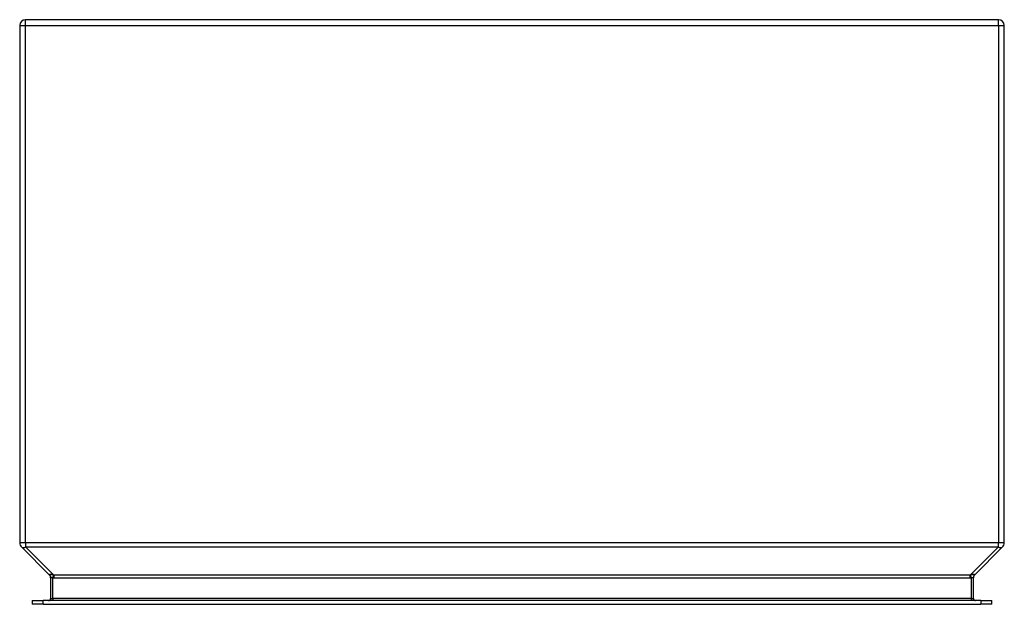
# Model space of a CAD drawing. Header units: inches. Extents: x 9.2 to 23.2, y 4 to 12.3.
import ezdxf

# ---------------------------------------------------------------- set-up
doc = ezdxf.new("R2010")
doc.units = ezdxf.units.IN
doc.header["$MEASUREMENT"] = 0
doc.layers.add('Visible Edges(ANSI)', color=7, linetype='Continuous', lineweight=25)
doc.layers.add('Visible Tangent Edges(ANSI)', color=7, linetype='Continuous', lineweight=25)

msp = doc.modelspace()

# ---------------------------------------------------------------- linework, layer by layer
at = {"layer": 'Visible Edges(ANSI)'}
for p, q in [((23.12, 12.346), (9.288, 12.346)), ((9.204, 12.262), (9.204, 4.909)), ((23.204, 4.909), (23.204, 12.262)), ((9.229, 4.849), (9.628, 4.45)), ((22.78, 4.45), (23.179, 4.849)), ((9.644, 4.413), (9.644, 4.118)), ((22.764, 4.118), (22.764, 4.413)), ((9.382, 4.087), (9.539, 4.087)), ((9.382, 4.087), (9.382, 4.034)), ((22.868, 4.087), (9.539, 4.087)), ((22.868, 4.087), (23.026, 4.087)), ((23.026, 4.034), (23.026, 4.087)), ((9.539, 4.034), (9.382, 4.034)), ((9.539, 4.034), (22.868, 4.034)), ((23.026, 4.034), (22.868, 4.034))]:
    msp.add_line(p, q, dxfattribs=at)
for centre, radius, start, end in [((9.288, 12.262), 0.084, 90, 180), ((23.12, 12.262), 0.084, 0, 90), ((9.288, 4.909), 0.084, 180, 225), ((23.12, 4.909), 0.084, 315, 0), ((9.591, 4.412), 0.053, 0, 45), ((22.817, 4.412), 0.053, 135, 180), ((9.613, 4.118), 0.031, 270, 0), ((22.795, 4.118), 0.031, 180, 270)]:
    msp.add_arc(centre, radius, start, end, dxfattribs=at)
at = {"layer": 'Visible Tangent Edges(ANSI)'}
for p, q in [((9.288, 12.262), (9.288, 12.346)), ((23.12, 12.262), (23.12, 12.346)), ((9.204, 12.262), (9.288, 12.262)), ((9.288, 4.909), (9.288, 12.262)), ((9.288, 12.262), (23.12, 12.262)), ((23.12, 12.262), (23.204, 12.262)), ((23.12, 12.262), (23.12, 4.909)), ((9.288, 4.909), (9.204, 4.909)), ((9.288, 4.909), (9.288, 4.849)), ((23.12, 4.909), (9.288, 4.909)), ((23.204, 4.909), (23.12, 4.909)), ((23.12, 4.849), (23.12, 4.909)), ((9.688, 4.45), (9.288, 4.849)), ((9.288, 4.849), (23.12, 4.849)), ((23.12, 4.849), (22.72, 4.45)), ((9.678, 4.452), (9.675, 4.413)), ((9.675, 4.118), (9.675, 4.413)), ((9.688, 4.45), (9.688, 4.412)), ((22.72, 4.45), (9.688, 4.45)), ((9.688, 4.412), (22.72, 4.412)), ((22.72, 4.412), (22.72, 4.45)), ((22.733, 4.413), (22.73, 4.452)), ((22.733, 4.413), (22.733, 4.118)), ((9.539, 4.034), (9.539, 4.087)), ((9.644, 4.118), (9.675, 4.118)), ((9.675, 4.118), (9.675, 4.087)), ((22.733, 4.118), (9.675, 4.118)), ((22.733, 4.118), (22.733, 4.087)), ((22.733, 4.118), (22.764, 4.118)), ((22.868, 4.087), (22.868, 4.034))]:
    msp.add_line(p, q, dxfattribs=at)
at = {"layer": 'Visible Tangent Edges(ANSI)', "flags": 128}
for points in [[(9.678, 4.452), (9.674, 4.453), (9.67, 4.453), (9.666, 4.454), (9.662, 4.455), (9.659, 4.455), (9.655, 4.456), (9.652, 4.456), (9.648, 4.456), (9.645, 4.457), (9.642, 4.457), (9.64, 4.457), (9.637, 4.457), (9.635, 4.457), (9.633, 4.457), (9.631, 4.457), (9.629, 4.456), (9.628, 4.456), (9.627, 4.456), (9.626, 4.455), (9.626, 4.455), (9.626, 4.454), (9.626, 4.453), (9.626, 4.453), (9.627, 4.452)], [(9.627, 4.452), (9.628, 4.45), (9.629, 4.449), (9.63, 4.448), (9.632, 4.446), (9.633, 4.445), (9.634, 4.443), (9.635, 4.442), (9.636, 4.44), (9.637, 4.439), (9.638, 4.437), (9.639, 4.436), (9.639, 4.434), (9.64, 4.432), (9.641, 4.431), (9.641, 4.429), (9.642, 4.427), (9.642, 4.425), (9.643, 4.424), (9.643, 4.422), (9.643, 4.42), (9.644, 4.418), (9.644, 4.416), (9.644, 4.415), (9.644, 4.413)], [(9.627, 4.452), (9.627, 4.452), (9.627, 4.451), (9.627, 4.451), (9.627, 4.451), (9.627, 4.451), (9.627, 4.451), (9.627, 4.451), (9.627, 4.451), (9.627, 4.451), (9.627, 4.451), (9.627, 4.451), (9.627, 4.451), (9.628, 4.45), (9.628, 4.45), (9.628, 4.45), (9.628, 4.45), (9.628, 4.45), (9.628, 4.45), (9.628, 4.45), (9.628, 4.45), (9.628, 4.45), (9.628, 4.45), (9.628, 4.45), (9.628, 4.45)], [(9.644, 4.413), (9.644, 4.413), (9.644, 4.413), (9.644, 4.413), (9.645, 4.414), (9.645, 4.414), (9.646, 4.414), (9.647, 4.414), (9.648, 4.414), (9.649, 4.414), (9.65, 4.413), (9.652, 4.413), (9.653, 4.413), (9.654, 4.413), (9.656, 4.413), (9.658, 4.414), (9.659, 4.414), (9.661, 4.414), (9.663, 4.414), (9.665, 4.414), (9.667, 4.414), (9.669, 4.413), (9.671, 4.413), (9.673, 4.413), (9.675, 4.413)], [(9.675, 4.413), (9.675, 4.413), (9.676, 4.413), (9.676, 4.413), (9.677, 4.413), (9.678, 4.412), (9.678, 4.412), (9.679, 4.412), (9.679, 4.412), (9.68, 4.412), (9.68, 4.412), (9.681, 4.412), (9.681, 4.412), (9.682, 4.412), (9.682, 4.412), (9.683, 4.412), (9.683, 4.412), (9.684, 4.412), (9.685, 4.412), (9.685, 4.412), (9.686, 4.412), (9.686, 4.412), (9.687, 4.412), (9.687, 4.412), (9.688, 4.412)], [(9.688, 4.45), (9.687, 4.45), (9.687, 4.45), (9.687, 4.45), (9.686, 4.45), (9.686, 4.45), (9.685, 4.45), (9.685, 4.45), (9.685, 4.45), (9.684, 4.45), (9.684, 4.45), (9.683, 4.45), (9.683, 4.451), (9.683, 4.451), (9.682, 4.451), (9.682, 4.451), (9.681, 4.451), (9.681, 4.451), (9.681, 4.451), (9.68, 4.451), (9.68, 4.451), (9.679, 4.451), (9.679, 4.451), (9.679, 4.452), (9.678, 4.452)], [(22.781, 4.452), (22.782, 4.453), (22.782, 4.453), (22.782, 4.454), (22.782, 4.455), (22.782, 4.455), (22.781, 4.456), (22.78, 4.456), (22.778, 4.456), (22.777, 4.457), (22.775, 4.457), (22.773, 4.457), (22.771, 4.457), (22.768, 4.457), (22.766, 4.457), (22.763, 4.457), (22.76, 4.456), (22.756, 4.456), (22.753, 4.456), (22.749, 4.455), (22.746, 4.455), (22.742, 4.454), (22.738, 4.453), (22.734, 4.453), (22.73, 4.452)], [(22.733, 4.413), (22.735, 4.413), (22.737, 4.413), (22.739, 4.413), (22.741, 4.414), (22.743, 4.414), (22.745, 4.414), (22.747, 4.414), (22.748, 4.414), (22.75, 4.414), (22.752, 4.413), (22.753, 4.413), (22.755, 4.413), (22.756, 4.413), (22.758, 4.413), (22.759, 4.414), (22.76, 4.414), (22.761, 4.414), (22.762, 4.414), (22.762, 4.414), (22.763, 4.414), (22.763, 4.414), (22.764, 4.413), (22.764, 4.413), (22.764, 4.413)]]:
    msp.add_lwpolyline(points, dxfattribs=at)
at = {"layer": 'Visible Tangent Edges(ANSI)'}
for centre, major_axis, ratio, start_param, end_param in [((9.288, 4.909), (-0.0594, -0.0594), 0.57735, 0, 1.047198), ((23.12, 4.909), (0.0594, -0.0594), 0.57735, 5.235988, 6.283185), ((22.817, 4.606), (-0.146, -0.146), 0.406403, 0.523599, 0.598764), ((22.817, 4.606), (-0.168, -0.168), 0.57735, 0.523599, 0.598764), ((22.817, 4.413), (-0.053, 0), 0.996546, 5.452613, 6.283185), ((22.817, 4.606), (-0.04, -0.158), 0.09695, 0.162466, 0.237631)]:
    msp.add_ellipse(centre, major_axis=major_axis, ratio=ratio, start_param=start_param, end_param=end_param, dxfattribs=at)

doc.saveas('drawing.dxf')
